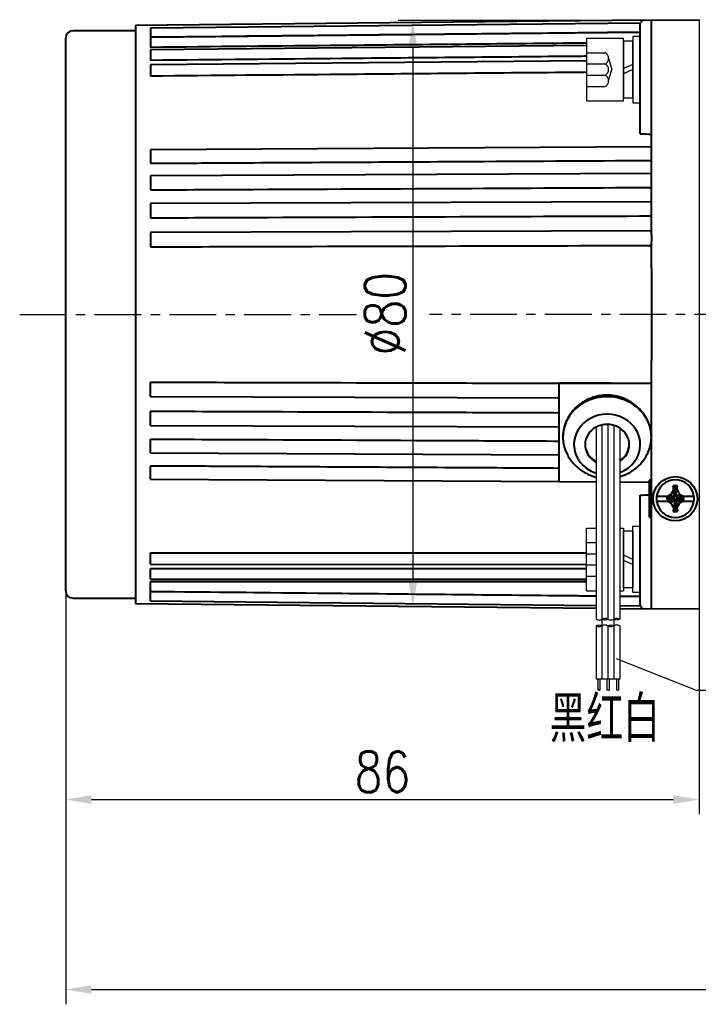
# Model space of a CAD drawing. Header units: inches. Extents: x -753 to 5070, y -3075 to 1581.
# Tile 34 of 178: x 989 to 1081, y 341 to 475. Entities that reach past the tile are written whole.
import ezdxf

# ---------------------------------------------------------------- set-up
doc = ezdxf.new("R2010")
doc.units = ezdxf.units.IN
doc.header["$LTSCALE"] = 10
doc.header["$MEASUREMENT"] = 0
doc.linetypes.add('CENTER', pattern=[10.16, 6.35, -1.27, 1.27, -1.27])
doc.linetypes.add('HIDDEN', pattern=[1.905, 1.27, -0.635])
for name, color, linetype in [('1轮廓实线层', 7, 'Continuous'), ('2细线层', 4, 'Continuous'), ('3中心线层', 1, 'CENTER'), ('4虚线层', 6, 'HIDDEN'), ('5剖面线层', 2, 'Continuous'), ('6文字层', 3, 'Continuous'), ('7标注层', 4, 'Continuous')]:
    doc.layers.add(name, color=color, linetype=linetype)
doc.layers.add('图层2', color=4, linetype='Continuous', lineweight=40)
doc.styles.add('PC_TEXTSTYLE', font='isocp.shx', dxfattribs={"width": 0.8, "bigfont": 'HZFS.SHX'})
doc.styles.add('TH_GBDIM', font='romans.shx', dxfattribs={"width": 0.8, "bigfont": 'gbcbig.shx'})
doc.dimstyles.new('TH_GBDIM', dxfattribs={"dimtxt": 3.5, "dimasz": 2.5, "dimexe": 2, "dimexo": 0, "dimgap": 1, "dimtad": 1, "dimdec": 4, "dimdsep": 46, "dimtxsty": 'TH_GBDIM', "dimcen": 0.09, "dimclrd": 4, "dimclre": 4, "dimclrt": 3, "dimadec": 0, "dimazin": 0, "dimtfac": 1, "dimtdec": 4, "dimtmove": 0, "dimatfit": 3, "dimfxl": 1, "dimtzin": 0, "dimarcsym": 0})
pattern_1 = [(45, (943.712, 260.445), (1.197367, -1.197367), [])]
pattern_2 = [(45, (942.112, 260.445), (1.197367, -1.197367), [])]

# ---------------------------------------------------------------- blocks, each defined once
blk = doc.blocks.new('*D55')
at = {"layer": '7标注层', "color": 4, "lineweight": -2, "transparency": 16777216}
for p, q in [((994.8, 462.17), (994.8, 341.09)), ((1200.8, 451.35), (1200.8, 341.09)), ((998.3, 343.09), (1197.3, 343.09))]:
    blk.add_line(p, q, dxfattribs=at)
at = {"layer": '7标注层', "color": 4, "transparency": 16777216}
for points in [[(998.3, 343.67), (998.3, 342.5), (994.8, 343.09)], [(1197.3, 343.67), (1197.3, 342.5), (1200.8, 343.09)]]:
    blk.add_solid(points, dxfattribs=at)
at = {"layer": 'Defpoints', "color": 0, "transparency": 16777216}
for p in [(994.8, 462.17), (1200.8, 451.35), (1200.8, 343.09)]:
    blk.add_point(p, dxfattribs=at)
at = {"layer": '7标注层', "color": 3, "transparency": 16777216, "insert": (1097.8, 346.84), "char_height": 5.5, "attachment_point": 5, "style": 'TH_GBDIM'}
blk.add_mtext('206', dxfattribs=at)
blk = doc.blocks.new('*D217')
at = {"layer": '7标注层', "color": 4, "lineweight": -2, "transparency": 16777216}
for p, q in [((1080.8, 474.69), (1080.8, 366.87)), ((994.8, 455.69), (994.8, 366.87)), ((998.3, 368.87), (1077.3, 368.87))]:
    blk.add_line(p, q, dxfattribs=at)
at = {"layer": '7标注层', "color": 4, "transparency": 16777216}
for points in [[(998.3, 369.46), (998.3, 368.29), (994.8, 368.87)], [(1077.3, 369.46), (1077.3, 368.29), (1080.8, 368.87)]]:
    blk.add_solid(points, dxfattribs=at)
at = {"layer": 'Defpoints', "color": 0, "transparency": 16777216}
for p in [(1080.8, 474.69), (994.8, 455.69), (1080.8, 368.87)]:
    blk.add_point(p, dxfattribs=at)
at = {"layer": '7标注层', "color": 3, "transparency": 16777216, "insert": (1037.8, 372.62), "char_height": 5.5, "attachment_point": 5, "style": 'TH_GBDIM'}
blk.add_mtext('86', dxfattribs=at)
blk = doc.blocks.new('*D218')
at = {"layer": '7标注层', "color": 4, "lineweight": -2, "transparency": 16777216}
for p, q in [((1069.58, 474.57), (1039.92, 474.57)), ((1041.92, 471.07), (1041.92, 398.52)), ((1048.93, 395.02), (1039.92, 395.02))]:
    blk.add_line(p, q, dxfattribs=at)
at = {"layer": '7标注层', "color": 4, "transparency": 16777216}
for points in [[(1041.34, 471.07), (1042.51, 471.07), (1041.92, 474.57)], [(1041.34, 398.52), (1042.51, 398.52), (1041.92, 395.02)]]:
    blk.add_solid(points, dxfattribs=at)
at = {"layer": 'Defpoints', "color": 0, "transparency": 16777216}
for p in [(1069.58, 474.57), (1041.92, 395.02), (1048.93, 395.02)]:
    blk.add_point(p, dxfattribs=at)
at = {"layer": '7标注层', "color": 3, "transparency": 16777216, "insert": (1038.17, 434.8), "char_height": 5.5, "attachment_point": 5, "rotation": 90, "style": 'TH_GBDIM'}
blk.add_mtext('{%%c80}{}{}', dxfattribs=at)
blk = doc.blocks.new('GB93_5_0.65_R')
at = {"layer": '1轮廓实线层'}
for p, q in [((3.85, 1.3), (-3.85, 1.3)), ((-3.85, 1.3), (-3.85, 0)), ((-3.85, 0), (3.85, 0)), ((0, 0), (-0.56, 1.3)), ((0.7, 0), (0.14, 1.3)), ((3.85, 0), (3.85, 1.3))]:
    blk.add_line(p, q, dxfattribs=at)

msp = doc.modelspace()

# ---------------------------------------------------------------- hatches: boundary and pattern name
at = {"layer": '5剖面线层'}
h = msp.add_hatch(dxfattribs=at)
h.set_pattern_fill('ANSI31', color=256, scale=0.533333, angle=90, style=0)
h.set_pattern_definition(pattern_2)
edge = h.paths.add_edge_path()
edge.add_spline(control_points=[(1067.597, 393.363), (1067.73, 393.43), (1067.997, 393.563), (1068.264, 393.43), (1068.397, 393.363)], knot_values=[0, 0, 0, 0, 0.421637, 0.843274, 0.843274, 0.843274, 0.843274], degree=3, periodic=0)
edge.add_spline(control_points=[(1068.397, 393.363), (1068.264, 393.297), (1067.997, 393.163), (1067.73, 393.297), (1067.597, 393.363)], knot_values=[0, 0, 0, 0, 0.421637, 0.843274, 0.843274, 0.843274, 0.843274], degree=3, periodic=0)
h = msp.add_hatch(dxfattribs=at)
h.set_pattern_fill('ANSI31', color=256, scale=0.533333, angle=90, style=0)
h.set_pattern_definition(pattern_1)
edge = h.paths.add_edge_path()
edge.add_spline(control_points=[(1069.197, 393.363), (1069.33, 393.43), (1069.597, 393.563), (1069.864, 393.43), (1069.997, 393.363)], knot_values=[0, 0, 0, 0, 0.421637, 0.843274, 0.843274, 0.843274, 0.843274], degree=3, periodic=0)
edge.add_spline(control_points=[(1069.997, 393.363), (1069.864, 393.297), (1069.597, 393.163), (1069.33, 393.297), (1069.197, 393.363)], knot_values=[0, 0, 0, 0, 0.421637, 0.843274, 0.843274, 0.843274, 0.843274], degree=3, periodic=0)
h = msp.add_hatch(dxfattribs=at)
h.set_pattern_fill('ANSI31', color=256, scale=0.533333, angle=90, style=0)
h.set_pattern_definition(pattern_2)
edge = h.paths.add_edge_path()
edge.add_spline(control_points=[(1067.597, 392.43), (1067.464, 392.363), (1067.197, 392.23), (1066.93, 392.363), (1066.797, 392.43)], knot_values=[0, 0, 0, 0, 0.421637, 0.843274, 0.843274, 0.843274, 0.843274], degree=3, periodic=0)
edge.add_spline(control_points=[(1066.797, 392.43), (1066.93, 392.497), (1067.197, 392.63), (1067.464, 392.497), (1067.597, 392.43)], knot_values=[0, 0, 0, 0, 0.421637, 0.843274, 0.843274, 0.843274, 0.843274], degree=3, periodic=0)
h = msp.add_hatch(dxfattribs=at)
h.set_pattern_fill('ANSI31', color=256, scale=0.533333, angle=90, style=0)
h.set_pattern_definition(pattern_1)
edge = h.paths.add_edge_path()
edge.add_spline(control_points=[(1069.197, 392.43), (1069.064, 392.363), (1068.797, 392.23), (1068.53, 392.363), (1068.397, 392.43)], knot_values=[0, 0, 0, 0, 0.421637, 0.843274, 0.843274, 0.843274, 0.843274], degree=3, periodic=0)
edge.add_spline(control_points=[(1068.397, 392.43), (1068.53, 392.497), (1068.797, 392.63), (1069.064, 392.497), (1069.197, 392.43)], knot_values=[0, 0, 0, 0, 0.421637, 0.843274, 0.843274, 0.843274, 0.843274], degree=3, periodic=0)

# ---------------------------------------------------------------- linework, layer by layer
at = {"color": 4}
msp.add_line((1080.394, 383.722), (1124.74, 383.722), dxfattribs=at)
at = {"layer": '1轮廓实线层'}
for p, q in [((1065.497, 472.171), (1070.497, 472.171)), ((1065.497, 472.171), (1065.497, 463.671)), ((1070.497, 463.671), (1070.497, 472.171)), ((1072.797, 472.421), (1071.797, 472.421)), ((1071.797, 472.421), (1071.797, 470.571)), ((1071.797, 470.571), (1071.797, 465.271)), ((1072.797, 465.271), (1072.797, 470.571)), ((1071.797, 465.271), (1071.797, 463.421)), ((1072.797, 463.421), (1072.797, 465.271)), ((1065.497, 463.671), (1070.497, 463.671)), ((1071.797, 463.421), (1072.797, 463.421)), ((1068.397, 419.773), (1068.397, 393.363)), ((1066.797, 419.382), (1066.797, 393.363)), ((1069.997, 419.292), (1069.997, 393.363)), ((1065.497, 397.211), (1065.497, 405.711)), ((1065.497, 405.711), (1066.797, 405.711)), ((1069.997, 405.711), (1070.497, 405.711)), ((1070.497, 405.711), (1070.497, 397.211)), ((1071.797, 404.111), (1071.797, 405.961)), ((1071.797, 405.961), (1072.797, 405.961)), ((1072.797, 405.961), (1072.797, 404.111)), ((1071.797, 398.811), (1071.797, 404.111)), ((1072.797, 404.111), (1072.797, 398.811)), ((1071.797, 396.961), (1071.797, 398.811)), ((1065.497, 397.211), (1066.797, 397.211)), ((1069.997, 397.211), (1070.497, 397.211)), ((1072.797, 396.961), (1071.797, 396.961)), ((1066.797, 392.43), (1066.797, 385.222)), ((1068.397, 392.43), (1068.397, 385.222)), ((1069.997, 392.43), (1069.997, 385.222)), ((1069.997, 385.222), (1066.797, 385.222)), ((1067.037, 385.222), (1067.037, 383.713)), ((1067.303, 385.222), (1067.303, 383.713)), ((1068.271, 385.222), (1068.271, 383.713)), ((1068.56, 385.222), (1068.56, 383.713)), ((1069.562, 385.222), (1069.562, 383.713)), ((1069.829, 385.222), (1069.829, 383.713))]:
    msp.add_line(p, q, dxfattribs=at)
for points in [[(1066.797, 393.363), (1067.197, 393.23), (1067.597, 393.363)], [(1067.597, 393.363), (1067.997, 393.497), (1068.397, 393.363)], [(1068.397, 393.363), (1067.997, 393.23), (1067.597, 393.363)], [(1068.397, 393.363), (1068.797, 393.23), (1069.197, 393.363)], [(1069.197, 393.363), (1069.597, 393.497), (1069.997, 393.363)], [(1069.997, 393.363), (1069.597, 393.23), (1069.197, 393.363)], [(1066.797, 392.43), (1067.197, 392.563), (1067.597, 392.43)], [(1067.597, 392.43), (1067.197, 392.297), (1066.797, 392.43)], [(1068.397, 392.43), (1067.997, 392.563), (1067.597, 392.43)], [(1068.397, 392.43), (1068.797, 392.563), (1069.197, 392.43)], [(1069.197, 392.43), (1068.797, 392.297), (1068.397, 392.43)], [(1069.997, 392.43), (1069.597, 392.563), (1069.197, 392.43)]]:
    msp.add_spline(points, degree=3, dxfattribs=at)
at = {"layer": '2细线层'}
for points in [[(1067.037, 383.713), (1067.163, 383.74), (1067.28, 383.686), (1067.303, 383.713)], [(1068.271, 383.713), (1068.42, 383.74), (1068.537, 383.686), (1068.56, 383.713)], [(1069.562, 383.713), (1069.689, 383.74), (1069.806, 383.686), (1069.829, 383.713)]]:
    msp.add_spline(points, degree=3, dxfattribs=at)
at = {"layer": '3中心线层', "ltscale": 0.1}
for p, q in [((988.555, 434.691), (1034.254, 434.691)), ((1127.163, 434.691), (1044.18, 434.691))]:
    msp.add_line(p, q, dxfattribs=at)
at = {"layer": '3中心线层'}
for p, q in [((1067.597, 419.699), (1067.597, 393.363)), ((1069.197, 419.648), (1069.197, 393.363)), ((1067.597, 393.363), (1067.597, 385.222)), ((1069.197, 393.363), (1069.197, 385.222))]:
    msp.add_line(p, q, dxfattribs=at)
at = {"layer": '4虚线层'}
for p, q in [((1065.497, 470.211), (1067.997, 470.211)), ((1068.497, 469.448), (1068.947, 467.921)), ((1065.497, 468.684), (1067.997, 468.684)), ((1068.497, 466.394), (1068.947, 467.921)), ((1065.497, 467.158), (1067.997, 467.158)), ((1065.497, 465.631), (1067.997, 465.631)), ((1065.497, 403.751), (1066.797, 403.751)), ((1065.497, 402.224), (1066.797, 402.224)), ((1065.497, 400.698), (1066.797, 400.698)), ((1065.497, 399.171), (1066.797, 399.171))]:
    msp.add_line(p, q, dxfattribs=at)
for centre in [(1067.664, 469.448), (1067.664, 467.921), (1067.664, 466.394)]:
    msp.add_arc(centre, 0.833, 293.54865, 66.45135, dxfattribs=at)
at = {"layer": '7标注层'}
msp.add_lwpolyline([(1069.523, 388.013), (1080.394, 383.722)], dxfattribs=at)
at = {"layer": '图层2', "color": 0}
for p, q in [((1073.268, 474.612), (1004.297, 473.891)), ((1073.292, 474.613), (1080.797, 474.691)), ((1074.297, 445.483), (1074.297, 474.623)), ((1004.297, 473.191), (995.797, 473.191)), ((1004.297, 473.891), (1004.297, 395.491)), ((1072.809, 474.227), (1006.297, 473.555)), ((1006.297, 473.555), (1006.297, 472.304)), ((1072.797, 459.193), (1072.797, 474.113)), ((1072.797, 468.613), (1072.797, 474.113)), ((994.797, 397.191), (994.797, 472.191)), ((1072.796, 472.937), (1006.297, 472.287)), ((1006.297, 472.287), (1006.297, 470.937)), ((1065.497, 471.17), (1006.297, 470.618)), ((1006.297, 470.618), (1006.297, 469.172)), ((1065.497, 469.086), (1006.297, 468.567)), ((1006.297, 468.567), (1006.297, 467.029)), ((1074.297, 457.428), (1006.297, 457.041)), ((1006.297, 457.041), (1006.297, 455.207)), ((1074.297, 453.81), (1006.297, 453.487)), ((1006.297, 453.487), (1006.297, 451.6)), ((1074.297, 449.994), (1006.297, 449.739)), ((1006.297, 449.739), (1006.297, 447.808)), ((1074.297, 446.021), (1006.297, 445.837)), ((1006.297, 445.837), (1006.297, 443.873)), ((1074.297, 445.483), (1074.297, 444.558)), ((1074.297, 440.955), (1074.297, 444.558)), ((1074.297, 440.955), (1074.297, 428.427)), ((1074.297, 424.824), (1074.297, 428.427)), ((1006.297, 423.545), (1006.297, 425.509)), ((1061.797, 425.378), (1061.797, 425.379)), ((1061.797, 425.378), (1074.297, 425.325)), ((1061.797, 424.156), (1061.797, 425.378)), ((1006.297, 423.545), (1061.797, 423.395)), ((1061.797, 412.462), (1061.797, 424.156)), ((1074.297, 424.102), (1074.297, 424.824)), ((1074.297, 423.81), (1074.297, 424.102)), ((1074.317, 394.758), (1074.297, 423.81)), ((1006.297, 419.643), (1006.297, 421.574)), ((1006.297, 419.643), (1061.797, 419.435)), ((1006.297, 415.895), (1006.297, 417.782)), ((1062.297, 418.103), (1062.297, 418.051)), ((1006.297, 415.895), (1061.797, 415.631)), ((1006.297, 412.341), (1006.297, 414.175)), ((1006.297, 412.341), (1061.797, 412.025)), ((1061.797, 412.007), (1061.797, 412.462)), ((1061.797, 412.007), (1066.797, 411.986)), ((1069.997, 411.972), (1073.997, 411.955)), ((1073.997, 412.191), (1073.997, 407.191)), ((1074.297, 412.191), (1073.997, 412.191)), ((1072.797, 395.269), (1072.797, 410.189)), ((1077.483, 410.175), (1077.547, 410.175)), ((1077.488, 410.287), (1077.539, 411.436)), ((1076.45, 410.01), (1075.017, 410.01)), ((1075.017, 409.372), (1076.471, 409.372)), ((1076.399, 409.901), (1076.399, 409.71)), ((1077.164, 409.793), (1076.399, 409.901)), ((1077.164, 409.729), (1076.399, 409.71)), ((1077.164, 409.729), (1077.164, 409.793)), ((1077.611, 409.41), (1077.547, 409.41)), ((1077.606, 409.284), (1077.554, 407.966)), ((1077.929, 409.857), (1077.929, 409.793)), ((1078.075, 409.841), (1078.694, 409.774)), ((1078.626, 409.372), (1080.077, 409.372)), ((1080.077, 410.01), (1078.64, 410.01)), ((1078.694, 409.583), (1078.694, 409.774)), ((1073.997, 407.191), (1074.297, 407.191)), ((1006.297, 400.815), (1006.297, 402.353)), ((1006.297, 402.353), (1065.497, 402.353)), ((1006.297, 400.815), (1065.497, 400.774)), ((1006.297, 398.764), (1006.297, 400.21)), ((1006.297, 400.21), (1065.497, 400.21)), ((1072.797, 395.269), (1072.797, 400.769)), ((1006.297, 398.764), (1065.497, 398.764)), ((1006.297, 397.095), (1006.297, 398.445)), ((1006.297, 398.445), (1065.497, 398.445)), ((1006.297, 397.095), (1066.797, 396.504)), ((1006.297, 395.827), (1006.297, 397.078)), ((995.797, 396.191), (1004.297, 396.191)), ((1004.297, 395.491), (1066.796, 394.837)), ((1006.297, 395.827), (1066.797, 395.216)), ((1069.997, 396.473), (1072.796, 396.445)), ((1069.997, 395.183), (1072.809, 395.155)), ((1069.997, 394.804), (1073.268, 394.77)), ((1080.797, 394.691), (1073.292, 394.769))]:
    msp.add_line(p, q, dxfattribs=at)
msp.add_circle((1077.547, 409.691), 3, dxfattribs=at)
for centre, radius, start, end in [((1073.297, 474.113), 0.5, 90.595, 180), ((995.797, 472.191), 1, 90, 180), ((1077.547, 409.691), 2.55, 7.18076, 172.81924), ((1077.547, 409.691), 2.55, 172.81924, 187.18076), ((1077.547, 409.691), 2.55, 187.18076, 352.81924), ((1077.547, 409.691), 2.55, 352.81924, 7.18076), ((995.797, 397.191), 1, 180, 270), ((1073.297, 395.269), 0.5, 180, 269.405)]:
    msp.add_arc(centre, radius, start, end, dxfattribs=at)
for centre, major_axis, ratio, start_param, end_param in [((1068.297, 418.051), (6, 0), 0.9135455, 0, 3.5380224), ((1068.297, 417.034), (4.5, 0), 0.9135455, 0, 3.1415927), ((1068.297, 417.034), (3, 0), 0.9135455, 0, 3.1415927), ((1068.297, 417.034), (4.5, 0), 0.9135455, 3.1415927, 4.3716244), ((1068.297, 417.115), (-3, 0), 0.9135455, 0, 1.0395726), ((1068.297, 417.034), (3, 0), 0.9135455, 3.1415927, 4.1822452), ((1068.297, 417.115), (-3, 0), 0.9135455, 2.173251, 3.1415927), ((1068.297, 417.034), (4.5, 0), 0.9135455, 5.099784, 6.2831853), ((1068.297, 417.034), (3, 0), 0.9135455, 5.3148436, 6.2831853), ((1068.297, 418.051), (6, 0), 0.9135455, 5.8970639, 6.2831853), ((1077.547, 407.718), (6.292, 0), 0.5908254, 1.5262082, 1.571988), ((1077.547, 411.888), (-6.112, 0), 0.6418076, 1.5247519, 1.5719952)]:
    msp.add_ellipse(centre, major_axis=major_axis, ratio=ratio, start_param=start_param, end_param=end_param, dxfattribs=at)
for points, knots in [([(1072.797, 472.976), (1072.63, 472.975), (1072.464, 472.973), (1069.631, 472.944), (1066.965, 472.917), (1053.634, 472.783), (1042.969, 472.675), (1023.635, 472.48), (1014.966, 472.392), (1006.297, 472.304)], [0, 0, 0, 0, 0.0075101, 0.0075101, 0.1277916, 0.1277916, 0.6089175, 0.6089175, 1, 1, 1, 1]), ([(1065.497, 471.515), (1065.097, 471.511), (1064.698, 471.507), (1053.634, 471.399), (1042.969, 471.295), (1023.635, 471.106), (1014.966, 471.021), (1006.297, 470.937)], [0.05636881, 0.05636881, 0.05636881, 0.05636881, 0.07547032, 0.07547032, 0.58545756, 0.58545756, 1, 1, 1, 1]), ([(1065.497, 469.724), (1065.097, 469.72), (1064.698, 469.716), (1053.634, 469.613), (1042.969, 469.514), (1023.635, 469.333), (1014.966, 469.253), (1006.297, 469.172)], [0.04917068, 0.04917068, 0.04917068, 0.04917068, 0.0684179, 0.0684179, 0.58229538, 0.58229538, 1, 1, 1, 1]), ([(1065.497, 467.548), (1065.097, 467.545), (1064.698, 467.541), (1053.634, 467.444), (1042.969, 467.351), (1023.635, 467.181), (1014.966, 467.105), (1006.297, 467.029)], [0.05240485, 0.05240485, 0.05240485, 0.05240485, 0.0715866, 0.0715866, 0.58371617, 0.58371617, 1, 1, 1, 1]), ([(1006.297, 455.207), (1006.963, 455.21), (1007.63, 455.214), (1010.963, 455.233), (1013.629, 455.248), (1026.96, 455.324), (1037.625, 455.385), (1056.959, 455.495), (1065.628, 455.545), (1074.297, 455.594)], [0, 0, 0, 0, 0.0294069, 0.0294069, 0.1470347, 0.1470347, 0.6175457, 0.6175457, 1, 1, 1, 1]), ([(1006.297, 451.6), (1006.963, 451.603), (1007.63, 451.606), (1010.963, 451.622), (1013.629, 451.635), (1026.96, 451.698), (1037.625, 451.749), (1056.959, 451.841), (1065.628, 451.882), (1074.297, 451.923)], [0, 0, 0, 0, 0.0294069, 0.0294069, 0.1470347, 0.1470347, 0.6175457, 0.6175457, 1, 1, 1, 1]), ([(1006.297, 447.808), (1006.963, 447.811), (1007.63, 447.813), (1010.963, 447.826), (1013.629, 447.836), (1026.96, 447.886), (1037.625, 447.926), (1056.959, 447.998), (1065.628, 448.031), (1074.297, 448.063)], [0, 0, 0, 0, 0.0294069, 0.0294069, 0.1470347, 0.1470347, 0.6175457, 0.6175457, 1, 1, 1, 1]), ([(1006.297, 443.873), (1006.963, 443.875), (1007.63, 443.877), (1010.963, 443.886), (1013.629, 443.893), (1026.96, 443.929), (1037.625, 443.958), (1056.959, 444.01), (1065.628, 444.034), (1074.297, 444.057)], [0, 0, 0, 0, 0.0294069, 0.0294069, 0.1470347, 0.1470347, 0.6175457, 0.6175457, 1, 1, 1, 1]), ([(1006.297, 425.509), (1006.963, 425.507), (1007.63, 425.505), (1010.963, 425.496), (1013.629, 425.489), (1026.96, 425.453), (1037.625, 425.424), (1052.792, 425.383), (1057.295, 425.371), (1061.797, 425.359)], [0, 0, 0, 0, 0.0360301, 0.0360301, 0.1801506, 0.1801506, 0.7566326, 0.7566326, 1, 1, 1, 1]), ([(1074.297, 418.051), (1074.297, 418.232), (1074.287, 418.413), (1074.248, 418.772), (1074.191, 419.129), (1074.096, 419.482), (1074.024, 419.702), (1074.009, 419.746), (1073.978, 419.834), (1073.962, 419.878), (1073.912, 420.008), (1073.877, 420.094), (1073.764, 420.35), (1073.596, 420.683), (1073.395, 421), (1073.232, 421.232), (1073.175, 421.309), (1073.087, 421.422), (1073.058, 421.459), (1072.997, 421.533), (1072.966, 421.57), (1072.809, 421.752), (1072.678, 421.891), (1072.402, 422.156), (1072.257, 422.283), (1071.955, 422.522), (1071.798, 422.635), (1071.553, 422.794), (1071.469, 422.846), (1071.3, 422.945), (1071.214, 422.992), (1070.955, 423.127), (1070.602, 423.29), (1070.234, 423.42), (1069.952, 423.505), (1069.857, 423.531), (1069.713, 423.567), (1069.665, 423.578), (1069.569, 423.6), (1069.52, 423.61), (1069.278, 423.658), (1069.084, 423.687), (1068.695, 423.726), (1068.499, 423.737), (1068.107, 423.739), (1067.911, 423.73), (1067.664, 423.708), (1067.615, 423.703), (1067.517, 423.692), (1067.37, 423.673), (1067.224, 423.649), (1066.936, 423.594), (1066.556, 423.504), (1066.187, 423.377), (1065.914, 423.269), (1065.824, 423.231), (1065.689, 423.17), (1065.645, 423.149), (1065.557, 423.107), (1065.513, 423.085), (1065.296, 422.974), (1064.96, 422.781), (1064.646, 422.558), (1064.418, 422.381), (1064.344, 422.32), (1064.235, 422.225), (1064.199, 422.193), (1064.127, 422.128), (1064.091, 422.096), (1063.917, 421.929), (1063.785, 421.791), (1063.536, 421.504), (1063.42, 421.356), (1063.202, 421.049), (1063.101, 420.891), (1062.985, 420.687), (1062.962, 420.646), (1062.918, 420.563), (1062.896, 420.521), (1062.832, 420.396), (1062.793, 420.312), (1062.68, 420.057), (1062.547, 419.713), (1062.452, 419.362), (1062.394, 419.095), (1062.377, 419.005), (1062.355, 418.87), (1062.349, 418.825), (1062.336, 418.735), (1062.331, 418.689), (1062.307, 418.463), (1062.297, 418.283), (1062.297, 418.103), (1062.297, 418.103), (1062.297, 418.102)], [0, 0, 0, 0, 0.0312461, 0.0312461, 0.0624922, 0.0937383, 0.0937383, 0.1015498, 0.1015498, 0.1093613, 0.1093613, 0.1249844, 0.1249844, 0.1562305, 0.1874766, 0.1874766, 0.2030996, 0.2030996, 0.2109111, 0.2109111, 0.2187227, 0.2187227, 0.2499688, 0.2499688, 0.2812148, 0.2812148, 0.3124609, 0.3124609, 0.328084, 0.328084, 0.343707, 0.343707, 0.3749531, 0.4061992, 0.4061992, 0.4218223, 0.4218223, 0.4296338, 0.4296338, 0.4374453, 0.4374453, 0.4686914, 0.4686914, 0.4999375, 0.4999375, 0.5311836, 0.5311836, 0.5389951, 0.5389951, 0.5468066, 0.5624297, 0.5624297, 0.5936758, 0.6249219, 0.6249219, 0.6405449, 0.6405449, 0.6483565, 0.6483565, 0.656168, 0.656168, 0.6874141, 0.7186602, 0.7186602, 0.7342832, 0.7342832, 0.7420947, 0.7420947, 0.7499063, 0.7499063, 0.7811524, 0.7811524, 0.8123985, 0.8123985, 0.8436445, 0.8436445, 0.8514561, 0.8514561, 0.8592676, 0.8592676, 0.8748906, 0.8748906, 0.9061367, 0.9373828, 0.9373828, 0.9530059, 0.9530059, 0.9608174, 0.9608174, 0.9686289, 0.9686289, 0.999875, 0.999875, 1, 1, 1, 1]), ([(1006.297, 421.574), (1006.963, 421.571), (1007.63, 421.569), (1010.963, 421.556), (1013.629, 421.546), (1026.96, 421.496), (1037.625, 421.456), (1052.792, 421.399), (1057.295, 421.382), (1061.797, 421.366)], [0, 0, 0, 0, 0.0360301, 0.0360301, 0.1801506, 0.1801506, 0.7566326, 0.7566326, 1, 1, 1, 1]), ([(1006.297, 417.782), (1006.963, 417.779), (1007.63, 417.775), (1010.963, 417.76), (1013.629, 417.747), (1026.96, 417.684), (1037.625, 417.633), (1052.792, 417.561), (1057.295, 417.54), (1061.797, 417.518)], [0, 0, 0, 0, 0.0360301, 0.0360301, 0.1801506, 0.1801506, 0.7566326, 0.7566326, 1, 1, 1, 1]), ([(1062.774, 415.935), (1062.824, 415.815), (1062.979, 415.479), (1063.31, 414.962), (1063.766, 414.398), (1064.291, 413.893), (1064.875, 413.453), (1065.512, 413.085), (1066.157, 412.809), (1066.593, 412.677), (1066.795, 412.627)], [0, 0, 0, 0, 0.0724218, 0.2067328, 0.3412736, 0.4761943, 0.6116188, 0.7476381, 0.8843066, 1, 1, 1, 1]), ([(1069.997, 412.68), (1070.202, 412.738), (1070.643, 412.888), (1071.293, 413.195), (1071.931, 413.599), (1072.512, 414.078), (1073.028, 414.624), (1073.461, 415.23), (1073.734, 415.691), (1073.837, 415.956), (1073.85, 415.99)], [0.0376133, 0.0376133, 0.0376133, 0.0376133, 0.15458822, 0.29279144, 0.43092109, 0.56880415, 0.70627772, 0.84320452, 0.9794859, 1, 1, 1, 1]), ([(1006.297, 414.175), (1006.963, 414.172), (1007.63, 414.168), (1010.963, 414.149), (1013.629, 414.134), (1026.96, 414.058), (1037.625, 413.997), (1052.792, 413.91), (1057.295, 413.885), (1061.797, 413.859)], [0, 0, 0, 0, 0.0360301, 0.0360301, 0.1801506, 0.1801506, 0.7566326, 0.7566326, 1, 1, 1, 1]), ([(1077.3, 410.904), (1077.24, 410.802), (1077.182, 410.699), (1077.067, 410.491), (1077.01, 410.386), (1076.954, 410.281)], [0, 0, 0, 0, 0.5, 0.5, 1, 1, 1, 1]), ([(1078.134, 410.287), (1078.078, 410.393), (1078.021, 410.499), (1077.906, 410.71), (1077.849, 410.814), (1077.79, 410.919)], [0, 0, 0, 0, 0.5, 0.5, 1, 1, 1, 1]), ([(1078.64, 410.01), (1078.556, 410.057), (1078.473, 410.104), (1078.304, 410.196), (1078.219, 410.241), (1078.134, 410.287)], [0, 0, 0, 0, 0.5, 0.5, 1, 1, 1, 1]), ([(1076.978, 410.01), (1076.93, 410.01), (1076.884, 410.01), (1076.794, 410.01), (1076.75, 410.01), (1076.619, 410.01), (1076.534, 410.01), (1076.45, 410.01)], [0, 0, 0, 0, 0.25, 0.25, 0.5, 0.5, 1, 1, 1, 1]), ([(1076.471, 409.372), (1076.586, 409.372), (1076.699, 409.372), (1076.864, 409.372), (1076.919, 409.372), (1077.026, 409.372), (1077.078, 409.372), (1077.13, 409.372)], [0, 0, 0, 0, 0.5, 0.5, 0.75, 0.75, 1, 1, 1, 1]), ([(1076.471, 409.372), (1076.551, 409.326), (1076.632, 409.28), (1076.795, 409.189), (1076.877, 409.145), (1076.959, 409.101)], [0, 0, 0, 0, 0.5, 0.5, 1, 1, 1, 1]), ([(1076.959, 409.101), (1077.015, 408.995), (1077.072, 408.89), (1077.187, 408.681), (1077.245, 408.578), (1077.303, 408.475)], [0, 0, 0, 0, 0.5, 0.5, 1, 1, 1, 1]), ([(1077.794, 408.489), (1077.854, 408.59), (1077.912, 408.692), (1078.027, 408.898), (1078.084, 409.002), (1078.14, 409.106)], [0, 0, 0, 0, 0.5, 0.5, 1, 1, 1, 1]), ([(1077.998, 409.372), (1078.054, 409.372), (1078.109, 409.372), (1078.216, 409.372), (1078.269, 409.372), (1078.425, 409.372), (1078.526, 409.372), (1078.626, 409.372)], [0, 0, 0, 0, 0.25, 0.25, 0.5, 0.5, 1, 1, 1, 1]), ([(1078.64, 410.01), (1078.552, 410.01), (1078.464, 410.01), (1078.291, 410.01), (1078.206, 410.01), (1078.121, 410.01)], [0, 0, 0, 0, 0.5, 0.5, 1, 1, 1, 1]), ([(1066.797, 396.466), (1065.964, 396.475), (1065.131, 396.483), (1053.634, 396.599), (1042.969, 396.707), (1023.635, 396.902), (1014.966, 396.99), (1006.297, 397.078)], [0, 0, 0, 0, 0.0412922, 0.0412922, 0.5701327, 0.5701327, 1, 1, 1, 1]), ([(1072.797, 396.406), (1072.63, 396.407), (1072.464, 396.409), (1071.53, 396.418), (1070.764, 396.426), (1069.997, 396.434)], [0, 0, 0, 0, 0.16644622, 0.16644622, 0.93309448, 0.93309448, 0.93309448, 0.93309448])]:
    msp.add_open_spline(points, degree=3, knots=knots, dxfattribs=at)
for points, degree in [([(1072.797, 459.193), (1073.297, 459.185), (1073.797, 459.177), (1074.297, 459.169)], 3), ([(1074.297, 425.325), (1070.13, 425.343), (1065.964, 425.361), (1061.797, 425.379)], 3), ([(1072.797, 410.189), (1073.197, 410.195), (1073.597, 410.202), (1073.997, 410.208)], 3), ([(1076.954, 410.281), (1076.785, 410.192), (1076.617, 410.101), (1076.45, 410.01)], 3), ([(1077.292, 409.844), (1076.954, 410.281)], 1), ([(1077.539, 411.436), (1077.446, 411.431), (1077.353, 411.426), (1077.26, 411.419)], 3), ([(1077.26, 411.419), (1077.271, 411.249), (1077.284, 411.077), (1077.3, 410.904)], 3), ([(1077.496, 410.048), (1077.26, 411.419)], 1), ([(1077.426, 409.913), (1077.3, 410.904)], 1), ([(1077.492, 410.091), (1077.488, 410.287)], 1), ([(1077.547, 410.175), (1077.827, 411.432)], 1), ([(1077.611, 410.175), (1077.547, 410.175)], 1), ([(1077.598, 410.048), (1078.134, 410.287)], 1), ([(1077.598, 410.048), (1077.611, 410.175)], 1), ([(1077.611, 410.175), (1077.79, 410.919)], 1), ([(1077.79, 410.919), (1077.805, 411.091), (1077.817, 411.262), (1077.827, 411.432)], 3), ([(1076.718, 409.901), (1076.399, 409.901)], 1), ([(1076.399, 409.71), (1076.463, 409.557)], 1), ([(1077.292, 409.742), (1076.463, 409.557)], 1), ([(1076.463, 409.557), (1076.849, 409.554)], 1), ([(1076.978, 410.01), (1076.718, 409.901)], 1), ([(1077.164, 409.857), (1076.718, 409.901)], 1), ([(1077.426, 409.673), (1076.849, 409.554)], 1), ([(1076.849, 409.554), (1077.13, 409.372)], 1), ([(1077.496, 409.538), (1076.959, 409.101)], 1), ([(1077.209, 409.734), (1077.052, 409.726)], 1), ([(1077.292, 409.844), (1077.164, 409.857)], 1), ([(1077.164, 409.857), (1077.164, 409.793)], 1), ([(1077.164, 409.729), (1077.292, 409.742)], 1), ([(1077.547, 409.41), (1077.266, 407.97)], 1), ([(1077.426, 409.913), (1077.292, 409.844)], 1), ([(1077.292, 409.742), (1077.426, 409.673)], 1), ([(1077.483, 409.41), (1077.303, 408.475)], 1), ([(1077.496, 410.048), (1077.426, 409.913)], 1), ([(1077.426, 409.673), (1077.496, 409.538)], 1), ([(1077.496, 409.538), (1077.483, 409.41)], 1), ([(1077.483, 409.41), (1077.547, 409.41)], 1), ([(1077.667, 409.913), (1077.598, 410.048)], 1), ([(1077.598, 409.538), (1077.667, 409.673)], 1), ([(1077.598, 409.538), (1077.835, 407.983)], 1), ([(1077.601, 409.503), (1077.606, 409.284)], 1), ([(1077.667, 409.913), (1078.245, 409.93)], 1), ([(1077.802, 409.844), (1077.667, 409.913)], 1), ([(1077.667, 409.673), (1077.802, 409.742)], 1), ([(1077.667, 409.673), (1077.794, 408.489)], 1), ([(1077.802, 409.844), (1078.631, 409.927)], 1), ([(1077.802, 409.742), (1077.975, 409.415)], 1), ([(1077.802, 409.742), (1077.929, 409.729)], 1), ([(1077.905, 409.854), (1078.075, 409.841)], 1), ([(1077.929, 409.793), (1078.694, 409.583)], 1), ([(1077.929, 409.729), (1077.929, 409.793)], 1), ([(1077.929, 409.729), (1078.376, 409.583)], 1), ([(1077.947, 409.372), (1077.975, 409.415)], 1), ([(1077.947, 409.372), (1077.965, 409.372), (1077.982, 409.372), (1077.998, 409.372)], 3), ([(1077.975, 409.415), (1078.376, 409.583)], 1), ([(1077.998, 409.372), (1078.14, 409.106)], 1), ([(1078.245, 409.93), (1078.121, 410.01)], 1), ([(1078.14, 409.106), (1078.303, 409.193), (1078.465, 409.282), (1078.626, 409.372)], 3), ([(1078.631, 409.927), (1078.245, 409.93)], 1), ([(1078.376, 409.583), (1078.694, 409.583)], 1), ([(1078.694, 409.774), (1078.631, 409.927)], 1), ([(1077.303, 408.475), (1077.289, 408.305), (1077.276, 408.137), (1077.266, 407.97)], 3), ([(1077.554, 407.966), (1077.648, 407.97), (1077.741, 407.976), (1077.835, 407.983)], 3), ([(1077.835, 407.983), (1077.823, 408.15), (1077.809, 408.319), (1077.794, 408.489)], 3)]:
    msp.add_open_spline(points, degree=degree, dxfattribs=at)

# ---------------------------------------------------------------- block references
at = {"layer": '1轮廓实线层', "rotation": 89.99999999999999}
msp.add_blockref('GB93_5_0.65_R', (1071.797, 467.921), dxfattribs=at)
at = {"layer": '1轮廓实线层', "xscale": -1, "rotation": 89.99999999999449}
msp.add_blockref('GB93_5_0.65_R', (1071.797, 401.461), dxfattribs=at)

# ---------------------------------------------------------------- texts
at = {"layer": '6文字层', "color": 7, "insert": (1060.475, 382.922), "char_height": 6.25, "width": 37.44259, "attachment_point": 1, "style": 'PC_TEXTSTYLE'}
msp.add_mtext('{\\C3;黑红白}', dxfattribs=at)

# ---------------------------------------------------------------- dimensions: what is measured, and where the dimension line sits
at = {"layer": '7标注层'}
for base, p1, p2, picture, middle in [((1080.797, 368.873), (994.797, 455.691), (1080.797, 474.691), '*D217', (1037.797, 368.873)), ((1200.796, 343.086), (994.797, 462.174), (1200.796, 451.351), '*D55', (1097.796, 343.086))]:
    dim = msp.add_linear_dim(base=base, p1=p1, p2=p2, dimstyle='TH_GBDIM', override={"dimtxt": 5.5, "dimasz": 3.5, "dimdec": 1, "dimadec": 1}, dxfattribs=at)
    dim.commit()
    dim.dimension.update_dxf_attribs({"geometry": picture, "text_midpoint": middle, "dimtype": 160})
dim = msp.add_linear_dim(base=(1041.922, 395.024), p1=(1069.585, 474.574), p2=(1048.926, 395.024), angle=90, text='{%%c<>}{}{}', dimstyle='TH_GBDIM', override={"dimtxt": 5.5, "dimasz": 3.5, "dimdec": 0}, dxfattribs=at)
dim.commit()
dim.dimension.update_dxf_attribs({"geometry": '*D218', "text_midpoint": (1038.172, 434.799)})

doc.saveas('drawing.dxf')
